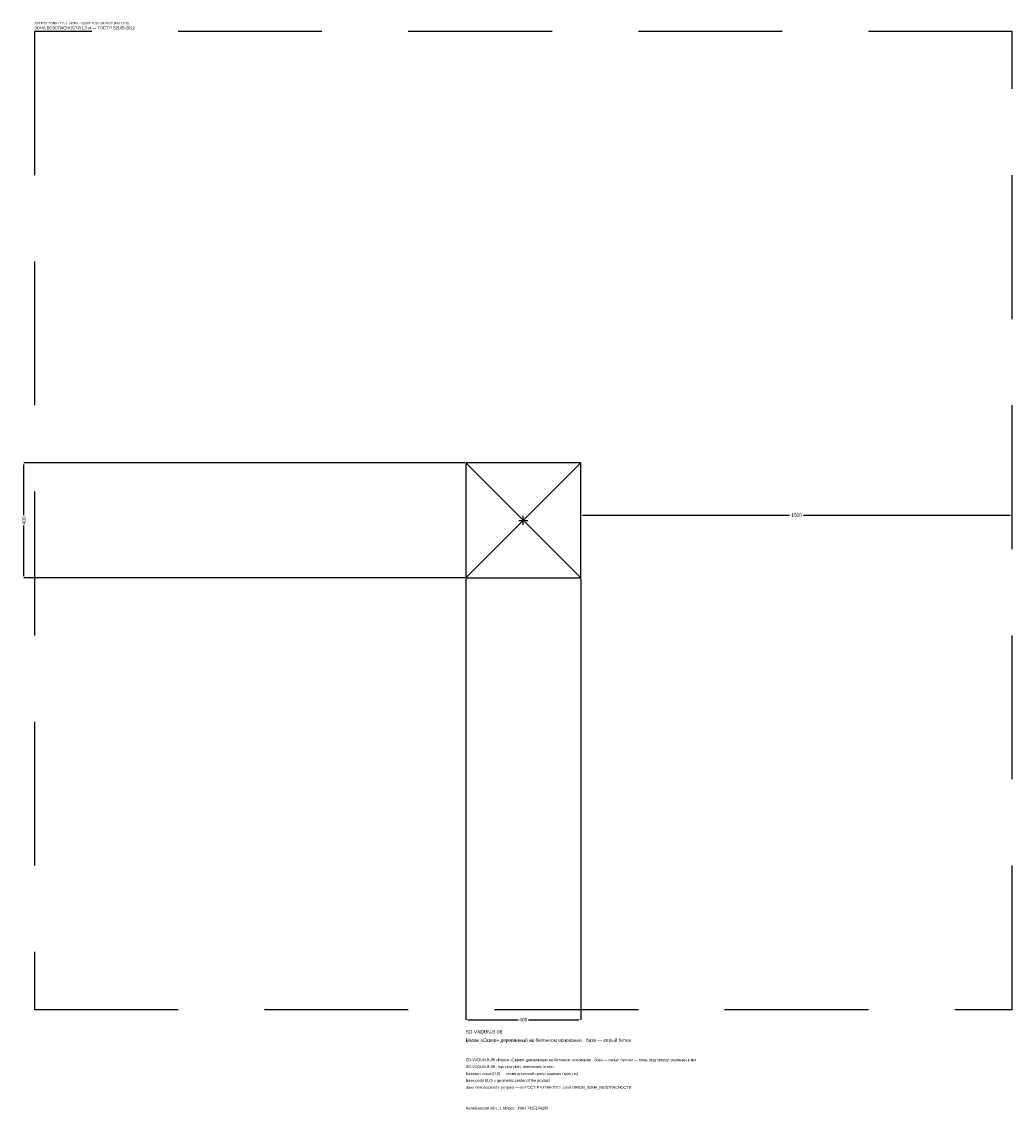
# Model space of a CAD drawing. Header units: metres. Extents: x -1744 to 1700, y -2050 to 1733.
import ezdxf

# ---------------------------------------------------------------- set-up
doc = ezdxf.new("R2010")
doc.units = ezdxf.units.M
doc.linetypes.add('DASHED', pattern=[800, 500, -300])
for name, color, linetype in [('ЗСК_ДАННЫЕ', 3, 'Continuous'), ('ЗСК_ЗОНА_БЕЗОПАСНОСТИ', 1, 'Continuous'), ('ЗСК_КОНТУР', 7, 'Continuous'), ('ЗСК_РАЗМЕРЫ', 8, 'Continuous')]:
    doc.layers.add(name, color=color, linetype=linetype)
doc.dimstyles.new('ORION', dxfattribs={"dimtxt": 12, "dimasz": 7.2, "dimexe": 1.25, "dimexo": 3.6, "dimtad": 1, "dimdec": 0, "dimcen": 2.5, "dimazin": 3, "dimtfac": 1, "dimtmove": 0, "dimatfit": 3})

# ---------------------------------------------------------------- blocks, each defined once
blk = doc.blocks.new('_CLOSEDFILLED')
at = {"color": 0, "linetype": 'BYBLOCK'}
blk.add_solid([(-1, 0.16), (0, 0), (-1, -0.16)], dxfattribs=at)
blk = doc.blocks.new('*D1')
for p, q in [((-200, -203.6), (-200, -1736)), ((200, -203.6), (200, -1736)), ((-192.8, -1736), (-18, -1736)), ((18, -1736), (192.8, -1736))]:
    blk.add_line(p, q)
at = {"layer": 'Defpoints'}
for p in [(-200, -200), (200, -200), (-200, -1736)]:
    blk.add_point(p, dxfattribs=at)
at = {"layer": 'ЗСК_РАЗМЕРЫ', "xscale": 7.199999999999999, "yscale": 7.199999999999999, "rotation": 180}
blk.add_blockref('_CLOSEDFILLED', (-200, -1736), dxfattribs=at)
at = {"layer": 'ЗСК_РАЗМЕРЫ', "xscale": 7.199999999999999, "yscale": 7.199999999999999}
blk.add_blockref('_CLOSEDFILLED', (200, -1736), dxfattribs=at)
at = {"layer": 'ЗСК_РАЗМЕРЫ', "insert": (0, -1736), "char_height": 12, "attachment_point": 5}
blk.add_mtext('400', dxfattribs=at)
blk = doc.blocks.new('*D2')
for p, q in [((-203.6, 200), (-1736, 200)), ((-1736, 18), (-1736, 192.8)), ((-1736, -192.8), (-1736, -18)), ((-203.6, -200), (-1736, -200))]:
    blk.add_line(p, q)
at = {"layer": 'Defpoints'}
for p in [(-200, 200), (-1736, -200), (-200, -200)]:
    blk.add_point(p, dxfattribs=at)
at = {"layer": 'ЗСК_РАЗМЕРЫ', "xscale": 7.199999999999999, "yscale": 7.199999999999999}
for p, rotation in [((-1736, 200), 90), ((-1736, -200), 270)]:
    blk.add_blockref('_CLOSEDFILLED', p, dxfattribs=dict(at, rotation=rotation))
at = {"layer": 'ЗСК_РАЗМЕРЫ', "insert": (-1736, 0), "char_height": 12, "attachment_point": 5, "rotation": 90}
blk.add_mtext('400', dxfattribs=at)
blk = doc.blocks.new('*D3')
for p, q in [((200, 3.6), (200, 18)), ((207.2, 18), (926, 18)), ((974, 18), (1692.8, 18)), ((1700, 3.6), (1700, 18))]:
    blk.add_line(p, q)
at = {"layer": 'Defpoints'}
for p in [(200, 18), (200, 0), (1700, 0)]:
    blk.add_point(p, dxfattribs=at)
at = {"layer": 'ЗСК_РАЗМЕРЫ', "xscale": 7.199999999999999, "yscale": 7.199999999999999, "rotation": 180}
blk.add_blockref('_CLOSEDFILLED', (200, 18), dxfattribs=at)
at = {"layer": 'ЗСК_РАЗМЕРЫ', "xscale": 7.199999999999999, "yscale": 7.199999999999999}
blk.add_blockref('_CLOSEDFILLED', (1700, 18), dxfattribs=at)
at = {"layer": 'ЗСК_РАЗМЕРЫ', "insert": (950, 18), "char_height": 12, "attachment_point": 5}
blk.add_mtext('1500', dxfattribs=at)
blk = doc.blocks.new('ОРИОН SD-VXDUN-B-98 Вазон Сквер деревянный на бетонном основании · база — серый бетон')
at = {"layer": 'ЗСК_ЗОНА_БЕЗОПАСНОСТИ', "linetype": 'DASHED'}
blk.add_lwpolyline([(-1700, -1700), (1700, -1700), (1700, 1700), (-1700, 1700)], close=True, dxfattribs=at)
at = {"layer": 'ЗСК_КОНТУР'}
for p, q in [((-200, -200), (200, 200)), ((-200, 200), (200, -200))]:
    blk.add_line(p, q, dxfattribs=at)
blk.add_lwpolyline([(-200, -200), (200, -200), (200, 200), (-200, 200)], close=True, dxfattribs=at)
at = {"layer": 'ЗСК_РАЗМЕРЫ'}
for p, q in [((-16, 0), (16, 0)), ((0, -16), (0, 16))]:
    blk.add_line(p, q, dxfattribs=at)
at = {"layer": 'ЗСК_ДАННЫЕ'}
for tag, p in [('АРТИКУЛ', (-200, -1784)), ('НАИМЕНОВАНИЕ', (-200, -1812.8))]:
    blk.add_attdef(tag, p, '', height=12, dxfattribs=at)
at = {"layer": 'ЗСК_ДАННЫЕ', "flags": 1}
for tag, p in [('ПРОИЗВОДИТЕЛЬ', (-200, -1841.6)), ('ТЕЛЕФОН', (-200, -1870.4)), ('САЙТ', (-200, -1928)), ('АДРЕС', (-200, -1956.8)), ('РЕКВИЗИТЫ', (-200, -1985.6)), ('ГАБАРИТЫ', (-200, -2014.4)), ('ЗОНА_БЕЗОПАСНОСТИ', (-200, -2043.2))]:
    blk.add_attdef(tag, p, '', height=12, dxfattribs=at)
at = {"layer": 'ЗСК_ЗОНА_БЕЗОПАСНОСТИ', "color": 1}
for s, height, p in [('SAFETY ZONE / FALL AREA - GOST R 52169-2012 (EN 1176)', 8.4, (-1700, 1724)), ('ЗОНА БЕЗОПАСНОСТИ 1,5 м — ГОСТ Р 52169-2012', 10.2, (-1700, 1707.2))]:
    blk.add_text(s, height=height, dxfattribs=at).set_placement(p)
at = {"layer": 'ЗСК_РАЗМЕРЫ'}
dim = blk.add_linear_dim(base=(-1736, -200), p1=(-200, -200), p2=(-200, 200), angle=90, dimstyle='ORION', dxfattribs=at)
dim.commit()
dim.dimension.update_dxf_attribs({"geometry": '*D2', "text_midpoint": (-1736, 0)})
for base, p1, p2, picture, middle in [((200, 18), (200, 0), (1700, 0), '*D3', (950, 18)), ((-200, -1736), (-200, -200), (200, -200), '*D1', (0, -1736))]:
    dim = blk.add_linear_dim(base=base, p1=p1, p2=p2, dimstyle='ORION', dxfattribs=at)
    dim.commit()
    dim.dimension.update_dxf_attribs({"geometry": picture, "text_midpoint": middle})

msp = doc.modelspace()

# ---------------------------------------------------------------- block references
msp.add_blockref('ОРИОН SD-VXDUN-B-98 Вазон Сквер деревянный на бетонном основании · база — серый бетон', (0, 0)).add_auto_attribs({'АРТИКУЛ': 'SD-VXDUN-B-98', 'НАИМЕНОВАНИЕ': 'Вазон «Сквер» деревянный на бетонном основании · база — серый бетон'})

# ---------------------------------------------------------------- texts
at = {"layer": 'ЗСК_ДАННЫЕ', "color": 3}
for s, p in [('SD-VXDUN-B-98 «Вазон «Сквер» деревянный на бетонном основании · база — серый бетон» — план, вид сверху, размеры в мм', (-200, -1880)), ('SD-VXDUN-B-98 - top view plan, dimensions in mm', (-200, -1904)), ('Челябинская обл., г. Миасс · ИНН 7415104200', (-200, -2048))]:
    msp.add_text(s, height=9.6, dxfattribs=at).set_placement(p)
at = {"layer": 'ЗСК_ДАННЫЕ', "color": 7}
for s, p in [('Базовая точка (0,0) — геометрический центр изделия (крестик)', (-200, -1928)), ('Base point (0,0) = geometric center of the product', (-200, -1952))]:
    msp.add_text(s, height=9.6, dxfattribs=at).set_placement(p)
at = {"layer": 'ЗСК_ДАННЫЕ', "color": 1}
msp.add_text('Зона безопасности (штрих) — по ГОСТ Р 52169-2012, слой ORION_ЗОНА_БЕЗОПАСНОСТИ', height=9.6, dxfattribs=at).set_placement((-200, -1976))

doc.saveas('drawing.dxf')
